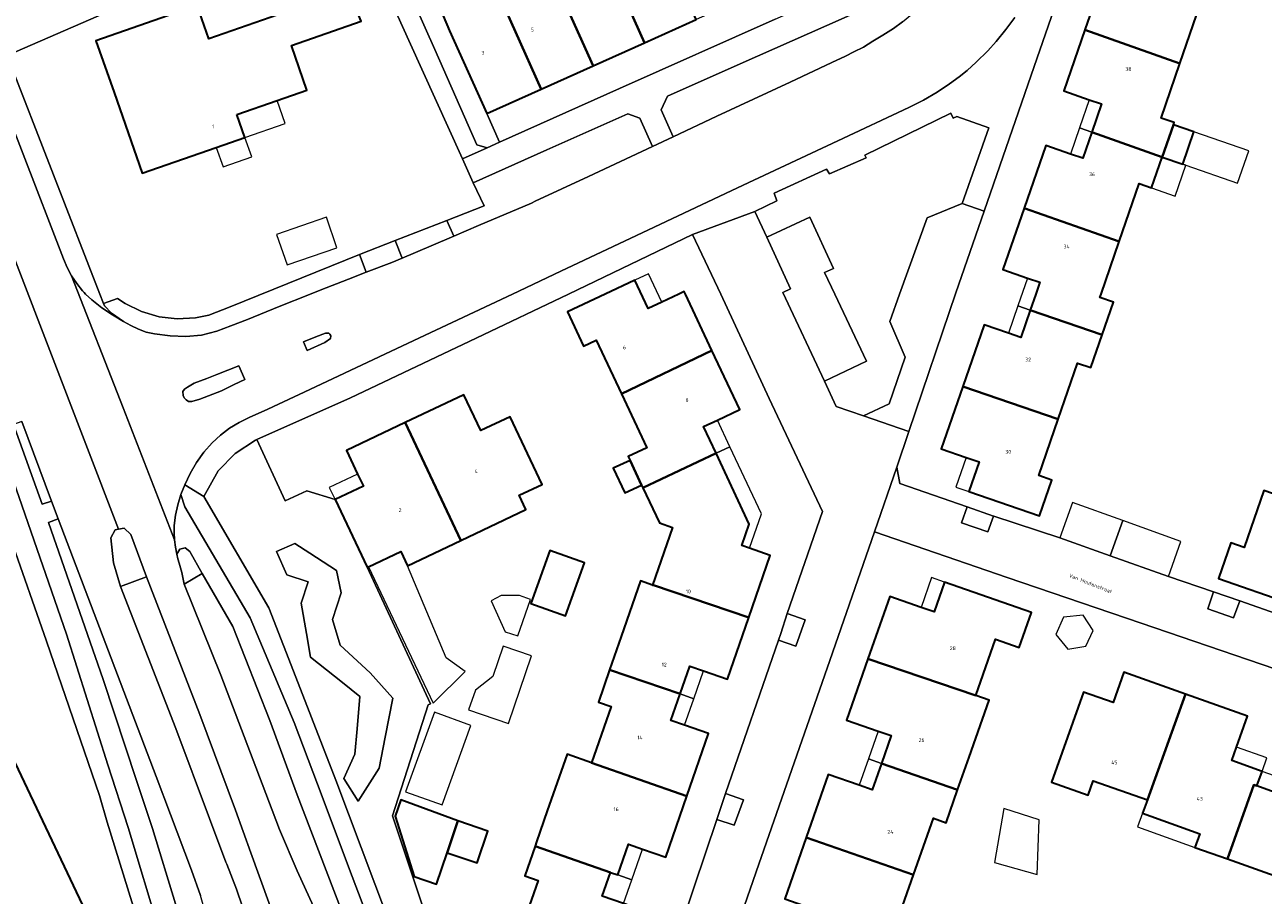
# Model space of a CAD drawing. Header units: metres. Extents: x 73718 to 76933, y 443658 to 446696.
# Tile 55 of 161: x 74674 to 74792, y 445443 to 445526. Entities that reach past the tile are written whole.
import ezdxf
from ezdxf.enums import TextEntityAlignment as Align

# ---------------------------------------------------------------- set-up
doc = ezdxf.new("R2010")
doc.units = ezdxf.units.M
for name, color, linetype, lineweight in [('B-WE-GR-BEPLANTING_CULTUUR_HEESTERS-GV', 90, 'Continuous', 18), ('B-WE-GR-BEPLANTING_CULTUUR_ROOS-GV', 90, 'Continuous', 18), ('B-WE-KW-KUNSTWERK_GELUIDSWERING_SCHERM-G', 170, 'Continuous', 18), ('B-WE-OG-BEBOUWING-GV', 7, 'Continuous', 35), ('B-WE-OG-BEBOUWING-T18', 10, 'Continuous', 18), ('B-WE-OG-BEBOUWING_LUIFEL-GV', 7, 'Continuous', 18), ('B-WE-OG-BEBOUWING_OVERBOUWING-GV', 7, 'Continuous', 18), ('B-WE-OG-TERREIN_BEGROEID-GV', 7, 'Continuous', 18), ('B-WE-OG-TERREIN_ERF-GV', 7, 'Continuous', 18), ('B-WE-OG-TOPOGRAFIE-T18', 10, 'Continuous', 18), ('B-WE-VH-GESLOTENVERHARDING_ASFALT-GV', 10, 'Continuous', 18), ('B-WE-VH-HALFVERHARDING_GRIND-GV', 130, 'Continuous', 18), ('B-WE-VH-OPENVERHARDING_BETONSTRAATSTEEN-GV', 30, 'Continuous', 18), ('B-WE-VH-OPENVERHARDING_SIERBESTRATING-GV', 30, 'Continuous', 18), ('B-WE-VH-OPENVERHARDING_STRAATBAKSTEEN-GV', 30, 'Continuous', 18), ('B-WE-VH-OPENVERHARDING_TEGEL-GV', 30, 'Continuous', 18)]:
    doc.layers.add(name, color=color, linetype=linetype, lineweight=lineweight)
doc.styles.add('NLCS-ISO-M200-T18', font='NLCS-ISO.ttf', dxfattribs={"height": 0.36})

msp = doc.modelspace()

# ---------------------------------------------------------------- linework, layer by layer
at = {"layer": 'B-WE-GR-BEPLANTING_CULTUUR_HEESTERS-GV', "flags": 128}
for points in [[(74712.872, 445528.217), (74707.955, 445539.239), (74707.948, 445539.236), (74706.046, 445538.395), (74712.767, 445523.32), (74716.769, 445514.242), (74717.747, 445513.962), (74718.928, 445514.489), (74717.711, 445517.215), (74714.171, 445525.108)], [(74753.635, 445488.38), (74756.085, 445489.527), (74757.616, 445493.988), (74756.152, 445497.375), (74757.067, 445500), (74759.721, 445507.286), (74763.062, 445508.646), (74765.604, 445515.86), (74762.542, 445516.94), (74762.198, 445516.787), (74761.982, 445517.244), (74753.775, 445513.266), (74753.903, 445513.011), (74750.396, 445511.461), (74750.13, 445511.918), (74745.112, 445509.63), (74745.392, 445508.906), (74743.296, 445507.875), (74744.414, 445505.424), (74748.517, 445507.344), (74750.778, 445502.443), (74749.941, 445502.048), (74750.918, 445500), (74753.933, 445493.614), (74749.935, 445491.715), (74751.055, 445489.277)], [(74763.517, 445479.721), (74762.985, 445478.196), (74765.489, 445477.336), (74766.032, 445478.824)], [(74787.039, 445471.603), (74786.495, 445469.978), (74788.936, 445469.142), (74789.543, 445470.756)], [(74746.382, 445469.547), (74745.753, 445467.634), (74745.547, 445467.005), (74747.186, 445466.436), (74748.097, 445468.952)], [(74740.485, 445452.367), (74739.65, 445449.889), (74741.327, 445449.346), (74742.201, 445451.772)]]:
    msp.add_lwpolyline(points, close=True, dxfattribs=at)
msp.add_lwpolyline([(74671.968, 445522.756), (74681.438, 445526.853), (74690.623, 445530.844), (74704.558, 445536.882), (74704.229, 445537.607), (74699.338, 445535.381), (74696.063, 445533.884), (74693.325, 445532.663), (74690.32, 445531.322), (74688.131, 445536.319), (74683.754, 445530.238), (74677.289, 445530.974), (74676.118, 445533.539), (74673.372, 445533.902)], dxfattribs=at)
at = {"layer": 'B-WE-GR-BEPLANTING_CULTUUR_ROOS-GV', "flags": 128}
for points in [[(74760.124, 445528.55), (74759.479, 445529.792), (74756.9, 445528.623), (74750.142, 445525.609), (74741.872, 445521.961), (74734.948, 445518.885), (74734.351, 445517.588), (74735.505, 445515.011), (74739.675, 445516.982), (74746.649, 445520.21), (74750.638, 445522.103), (74751.933, 445522.689), (74752.733, 445523.096), (74753.635, 445523.565), (74754.551, 445524.113), (74755.49, 445524.684), (74756.52, 445525.344), (74757.357, 445525.981), (74758.247, 445526.705), (74759.225, 445527.607)], [(74713.91, 445507.029), (74714.566, 445505.532), (74716.934, 445506.558), (74721.99, 445508.68), (74722.334, 445508.858), (74727.415, 445511.222), (74733.512, 445514.07), (74732.319, 445516.775), (74731.187, 445517.18), (74723.464, 445513.761), (74716.438, 445510.621), (74717.48, 445508.424)], [(74706.221, 445502.083), (74708.677, 445503.023), (74709.662, 445503.438), (74708.98, 445505.101), (74705.571, 445503.769)], [(74690.324, 445434.095), (74692.58, 445427.792), (74694.522, 445428.433), (74694.271, 445429.14), (74693.418, 445431.924), (74691.651, 445438.33), (74690.406, 445442.645), (74689.556, 445445.069), (74687.545, 445450.384), (74686.201, 445453.988), (74676.841, 445478.574), (74675.917, 445478.208), (74681.131, 445463.261), (74684.303, 445453.625), (74685.83, 445449.027), (74688.047, 445441.854), (74690.096, 445435.044)]]:
    msp.add_lwpolyline(points, close=True, dxfattribs=at)
at = {"layer": 'B-WE-KW-KUNSTWERK_GELUIDSWERING_SCHERM-G', "flags": 128}
for points in [[(74712.124, 445460.836), (74708.736, 445450.246)], [(74712.36, 445460.945), (74712.124, 445460.836)], [(74708.736, 445450.246), (74714.898, 445431.767)]]:
    msp.add_lwpolyline(points, dxfattribs=at)
at = {"layer": 'B-WE-OG-BEBOUWING-GV', "flags": 128}
for points in [[(74641.908, 445493.116), (74644.091, 445488.518), (74645.604, 445489.236), (74674.863, 445427.597), (74683.865, 445431.87), (74654.584, 445493.554), (74662.148, 445497.144), (74660.792, 445500), (74660.02, 445501.627), (74658.477, 445500.895), (74629.52, 445561.897), (74630.981, 445562.591), (74630.782, 445563.011), (74619.207, 445557.517), (74619.354, 445557.208), (74620.723, 445557.858), (74648.187, 445500), (74649.699, 445496.814), (74645.912, 445495.016)], [(74727.857, 445534.938), (74732.756, 445523.963), (74737.686, 445526.175), (74732.787, 445537.149)], [(74727.853, 445521.764), (74732.756, 445523.963), (74727.857, 445534.938), (74722.953, 445532.739)], [(74693.889, 445517.134), (74697.744, 445518.479), (74700.573, 445519.466), (74699.089, 445523.721), (74705.743, 445526.043), (74705.335, 445527.002), (74703.207, 445532.691), (74696.509, 445530.354), (74697.805, 445526.642), (74691.219, 445524.344), (74690.106, 445527.535), (74680.447, 445524.165), (74682.173, 445519.218), (74684.857, 445511.524), (74691.918, 445513.988), (74694.654, 445514.942)], [(74722.913, 445519.548), (74727.853, 445521.764), (74722.953, 445532.739), (74718.014, 445530.523)], [(74774.758, 445525.21), (74783.808, 445521.989), (74785.714, 445527.519), (74787.009, 445527.073), (74788.018, 445530.002), (74781.321, 445532.426), (74780.486, 445530.003), (74779.343, 445530.397), (74776.843, 445531.259)], [(74722.913, 445519.548), (74718.014, 445530.523), (74712.872, 445528.217), (74714.171, 445525.108), (74717.711, 445517.215)], [(74775.425, 445515.444), (74782.139, 445513.068), (74783.205, 445516.159), (74783.274, 445516.361), (74782.018, 445516.794), (74783.808, 445521.989), (74774.758, 445525.21), (74772.747, 445519.375), (74775.176, 445518.538), (74776.351, 445518.133)], [(74785.162, 445515.485), (74783.205, 445516.159), (74782.139, 445513.068), (74784.096, 445512.393)], [(74768.961, 445508.195), (74778.04, 445505.024), (74779.94, 445510.538), (74781.126, 445510.129), (74782.139, 445513.068), (74775.425, 445515.444), (74774.566, 445512.952), (74773.39, 445513.357), (74771.021, 445514.174)], [(74769.551, 445498.474), (74776.398, 445496.107), (74777.478, 445499.241), (74776.199, 445499.682), (74776.309, 445500), (74778.04, 445505.024), (74768.961, 445508.195), (74766.943, 445502.34), (74769.289, 445501.531), (74770.465, 445501.126), (74770.077, 445500)], [(74730.558, 445490.505), (74739.19, 445494.636), (74736.671, 445500), (74736.557, 445500.242), (74736.042, 445500), (74734.429, 445499.243), (74733.112, 445498.624), (74731.84, 445501.332), (74729.004, 445500), (74725.407, 445498.311), (74726.936, 445495.053), (74728.154, 445495.625)], [(74763.117, 445491.187), (74772.222, 445488.067), (74774.068, 445493.423), (74775.324, 445492.99), (74776.398, 445496.107), (74769.551, 445498.474), (74768.652, 445495.866), (74767.476, 445496.271), (74765.146, 445497.074)], [(74732.609, 445481.536), (74739.589, 445484.821), (74738.391, 445487.372), (74739.708, 445487.991), (74741.84, 445488.992), (74739.19, 445494.636), (74730.558, 445490.505), (74732.976, 445485.356), (74731.206, 445484.525), (74731.388, 445484.138), (74732.488, 445481.794)], [(74772.222, 445488.067), (74763.117, 445491.187), (74761.067, 445485.238), (74763.432, 445484.423), (74764.662, 445483.999), (74763.689, 445481.175), (74770.42, 445478.856), (74771.595, 445482.267), (74770.369, 445482.689)], [(74709.94, 445487.748), (74715.257, 445476.519), (74721.45, 445479.458), (74720.806, 445480.816), (74723.01, 445481.862), (74719.953, 445488.305), (74717.167, 445486.984), (74715.543, 445490.406)], [(74706.311, 445473.952), (74706.427, 445474.007), (74709.51, 445475.47), (74710.16, 445474.101), (74715.257, 445476.519), (74709.94, 445487.748), (74704.337, 445485.09), (74705.406, 445482.838), (74705.95, 445481.69), (74703.248, 445480.408)], [(74733.536, 445472.261), (74733.607, 445472.237), (74742.705, 445469.149), (74744.761, 445475.085), (74742.774, 445475.773), (74742.044, 445476.026), (74742.755, 445478.079), (74739.589, 445484.821), (74732.609, 445481.536), (74734.177, 445478.198), (74735.441, 445477.761)], [(74732.488, 445481.794), (74731.388, 445484.138), (74729.79, 445483.39), (74730.887, 445481.045)], [(74800.87, 445478.137), (74791.82, 445481.262), (74789.943, 445475.836), (74788.668, 445476.278), (74787.496, 445472.891), (74794.28, 445470.545), (74795.261, 445473.382), (74796.627, 445472.909), (74798.802, 445472.157)], [(74721.922, 445470.486), (74725.23, 445469.31), (74727.033, 445474.382), (74723.725, 445475.558)], [(74729.439, 445464.176), (74736.157, 445461.872), (74737.08, 445464.537), (74738.389, 445464.084), (74740.676, 445463.292), (74742.705, 445469.149), (74733.607, 445472.237), (74733.536, 445472.261), (74732.376, 445472.655), (74730.539, 445467.351)], [(74754.06, 445465.209), (74764.348, 445461.715), (74766.227, 445467.082), (74768.482, 445466.293), (74769.655, 445469.644), (74761.372, 445472.543), (74760.377, 445469.7), (74759.149, 445470.13), (74756.15, 445471.18)], [(74755.351, 445455.246), (74762.626, 445452.743), (74763.708, 445455.835), (74765.616, 445461.286), (74764.348, 445461.715), (74754.06, 445465.209), (74752.021, 445459.385), (74755.051, 445458.325), (74756.278, 445457.895)], [(74727.72, 445455.295), (74736.792, 445452.109), (74738.865, 445458.093), (74736.588, 445458.882), (74735.278, 445459.336), (74736.157, 445461.872), (74729.439, 445464.176), (74728.373, 445461.098), (74729.584, 445460.678)], [(74780.715, 445451.77), (74784.359, 445461.856), (74778.467, 445463.942), (74777.441, 445461.042), (74774.623, 445462.039), (74771.586, 445453.46), (74775.056, 445452.232), (74775.541, 445453.601)], [(74788.355, 445446.139), (74790.857, 445453.208), (74791.169, 445453.098), (74791.66, 445454.486), (74788.763, 445455.512), (74789.216, 445456.792), (74790.268, 445459.765), (74784.359, 445461.856), (74780.715, 445451.77), (74780.253, 445450.49), (74785.708, 445448.54), (74785.248, 445447.239)], [(74788.355, 445446.139), (74796.914, 445443.11), (74800.87, 445454.539), (74795.051, 445456.598), (74794.009, 445453.655), (74793.518, 445452.267), (74791.169, 445453.098), (74790.857, 445453.208)], [(74722.32, 445447.357), (74729.531, 445444.86), (74730.23, 445444.618), (74731.243, 445447.543), (74732.576, 445447.081), (74734.786, 445446.315), (74736.792, 445452.109), (74727.72, 445455.295), (74725.38, 445456.117), (74723.487, 445450.727), (74722.466, 445447.779)], [(74748.192, 445448.191), (74758.425, 445444.624), (74760.314, 445450.02), (74761.524, 445449.597), (74762.626, 445452.743), (74755.351, 445455.246), (74754.47, 445452.729), (74753.242, 445453.159), (74750.293, 445454.191)], [(74714.95, 445449.765), (74709.535, 445451.762), (74708.984, 445450.225), (74710.789, 445444.456), (74712.927, 445443.739), (74713.929, 445446.723)], [(74714.95, 445449.765), (74713.929, 445446.723), (74716.805, 445445.758), (74717.825, 445448.799)], [(74749.424, 445438.205), (74756.689, 445435.636), (74757.811, 445438.839), (74756.554, 445439.279), (74758.425, 445444.624), (74748.192, 445448.191), (74746.145, 445442.342), (74749.129, 445441.298), (74750.356, 445440.868)], [(74729.531, 445444.86), (74722.32, 445447.357), (74721.341, 445444.532), (74722.607, 445444.093), (74720.088, 445436.819), (74724.314, 445435.355), (74724.918, 445437.1), (74730.926, 445435.019), (74733.03, 445441.092), (74730.771, 445441.875), (74728.741, 445442.578)]]:
    msp.add_lwpolyline(points, close=True, dxfattribs=at)
at = {"layer": 'B-WE-OG-BEBOUWING_LUIFEL-GV', "flags": 128}
for points in [[(74694.654, 445514.942), (74698.509, 445516.287), (74697.744, 445518.479), (74693.889, 445517.134)], [(74774.249, 445515.849), (74775.425, 445515.444), (74776.351, 445518.133), (74775.176, 445518.538)], [(74775.425, 445515.444), (74774.249, 445515.849), (74773.39, 445513.357), (74774.566, 445512.952)], [(74784.096, 445512.393), (74784.391, 445512.292), (74789.328, 445510.59), (74790.393, 445513.682), (74785.162, 445515.485)], [(74694.654, 445514.942), (74691.918, 445513.988), (74692.567, 445512.128), (74695.303, 445513.082)], [(74784.391, 445512.292), (74784.096, 445512.393), (74782.139, 445513.068), (74781.126, 445510.129), (74783.377, 445509.353)], [(74734.429, 445499.243), (74733.157, 445501.951), (74731.84, 445501.332), (74733.112, 445498.624)], [(74768.375, 445498.879), (74769.551, 445498.474), (74770.465, 445501.126), (74769.289, 445501.531)], [(74769.551, 445498.474), (74768.375, 445498.879), (74767.476, 445496.271), (74768.652, 445495.866)], [(74739.589, 445484.821), (74740.907, 445485.44), (74739.708, 445487.991), (74738.391, 445487.372)], [(74740.907, 445485.44), (74739.589, 445484.821), (74742.755, 445478.079), (74742.044, 445476.026), (74742.774, 445475.773), (74743.909, 445479.048)], [(74763.689, 445481.175), (74764.662, 445483.999), (74763.432, 445484.423), (74762.459, 445481.599)], [(74705.406, 445482.838), (74702.704, 445481.556), (74703.248, 445480.408), (74705.95, 445481.69)], [(74706.427, 445474.007), (74712.6, 445460.998), (74715.657, 445464.022), (74713.839, 445465.301), (74710.16, 445474.101), (74709.51, 445475.47)], [(74760.144, 445472.973), (74759.149, 445470.13), (74760.377, 445469.7), (74761.372, 445472.543)], [(74736.157, 445461.872), (74737.466, 445461.419), (74738.389, 445464.084), (74737.08, 445464.537)], [(74737.466, 445461.419), (74736.157, 445461.872), (74735.278, 445459.336), (74736.588, 445458.882)], [(74754.123, 445455.676), (74755.351, 445455.246), (74756.278, 445457.895), (74755.051, 445458.325)], [(74791.66, 445454.486), (74792.113, 445455.767), (74789.216, 445456.792), (74788.763, 445455.512)], [(74755.351, 445455.246), (74754.123, 445455.676), (74753.242, 445453.159), (74754.47, 445452.729)], [(74791.66, 445454.486), (74791.169, 445453.098), (74793.518, 445452.267), (74794.009, 445453.655)], [(74785.248, 445447.239), (74785.708, 445448.54), (74780.253, 445450.49), (74779.79, 445449.211)], [(74730.23, 445444.618), (74731.562, 445444.156), (74732.576, 445447.081), (74731.243, 445447.543)], [(74731.562, 445444.156), (74730.23, 445444.618), (74729.531, 445444.86), (74728.741, 445442.578), (74730.771, 445441.875)]]:
    msp.add_lwpolyline(points, close=True, dxfattribs=at)
at = {"layer": 'B-WE-OG-BEBOUWING_OVERBOUWING-GV', "flags": 128}
for points in [[(74698.689, 445502.784), (74703.435, 445504.424), (74702.43, 445507.332), (74697.684, 445505.693)], [(74777.183, 445475.055), (74778.377, 445478.403), (74773.575, 445480.116), (74772.38, 445476.767)], [(74778.377, 445478.403), (74777.183, 445475.055), (74782.73, 445473.076), (74783.924, 445476.425)], [(74720.679, 445467.4), (74721.877, 445470.875), (74720.831, 445471.25), (74719.104, 445471.25), (74718.129, 445470.746), (74719.48, 445467.81)], [(74772.709, 445469.193), (74771.998, 445467.551), (74773.131, 445466.13), (74774.841, 445466.419), (74775.552, 445467.928), (74774.597, 445469.37)], [(74721.976, 445465.495), (74719.271, 445466.42), (74718.283, 445463.53), (74716.637, 445462.248), (74715.994, 445460.365), (74719.78, 445459.07)], [(74712.726, 445460.137), (74709.97, 445452.549), (74713.456, 445451.283), (74716.211, 445458.871)], [(74770.205, 445444.663), (74770.388, 445449.864), (74767.019, 445450.952), (74766.147, 445445.801)]]:
    msp.add_lwpolyline(points, close=True, dxfattribs=at)
at = {"layer": 'B-WE-OG-TERREIN_BEGROEID-GV', "flags": 128}
for points in [[(74676.21, 445480.265), (74673.369, 445487.869), (74672.573, 445487.554), (74675.335, 445479.957)], [(74711.981, 445430.664), (74714.898, 445431.767), (74708.736, 445450.246), (74712.124, 445460.836), (74712.36, 445460.945), (74706.311, 445473.952), (74703.248, 445480.408), (74700.558, 445481.246), (74698.508, 445480.29), (74695.782, 445486.141), (74695.657, 445486.086), (74693.729, 445484.811), (74692.108, 445483.161), (74690.754, 445480.687), (74696.922, 445470.077), (74699.739, 445462.908), (74703.313, 445453.639), (74704.523, 445450.432)], [(74706.591, 445463.887), (74708.761, 445461.485), (74708.043, 445457.766), (74707.473, 445454.809), (74705.45, 445451.644), (74704.102, 445453.823), (74705.14, 445456.126), (74705.347, 445458.544), (74705.609, 445461.621), (74703.947, 445462.954), (74700.922, 445465.376), (74700.524, 445467.623), (74700.007, 445470.536), (74700.679, 445472.551), (74698.665, 445473.223), (74697.672, 445475.456), (74699.412, 445476.23), (74700.835, 445475.301), (74703.376, 445473.641), (74703.843, 445471.514), (74703.013, 445468.971), (74703.739, 445466.533)], [(74706.591, 445463.887), (74703.739, 445466.533), (74703.013, 445468.971), (74703.843, 445471.514), (74703.376, 445473.641), (74700.835, 445475.301), (74699.412, 445476.23), (74697.672, 445475.456), (74698.665, 445473.223), (74700.679, 445472.551), (74700.007, 445470.536), (74700.524, 445467.623), (74700.922, 445465.376), (74703.947, 445462.954), (74705.609, 445461.621), (74705.347, 445458.544), (74705.14, 445456.126), (74704.102, 445453.823), (74705.45, 445451.644), (74707.473, 445454.809), (74708.043, 445457.766), (74708.761, 445461.485)], [(74701.094, 445430.596), (74698.794, 445436.896), (74695.228, 445446.732), (74693.762, 445450.775), (74690.351, 445459.906), (74685.258, 445473.044), (74682.79, 445472.121), (74688.064, 445458.584), (74691.294, 445449.982), (74692.844, 445445.839), (74692.918, 445445.641), (74693.856, 445443.257), (74698.474, 445429.669)], [(74688.879, 445472.344), (74692.375, 445463.668), (74696.302, 445453.295), (74697.961, 445448.937), (74699.625, 445445.002), (74701.537, 445440.839), (74702.804, 445438.291), (74703.451, 445436.957), (74704.118, 445435.417), (74705.312, 445432.199), (74707.088, 445432.814), (74706.068, 445435.504), (74699.642, 445452.258), (74697.043, 445459.342), (74693.513, 445468.305), (74690.585, 445473.362)]]:
    msp.add_lwpolyline(points, close=True, dxfattribs=at)
at = {"layer": 'B-WE-OG-TERREIN_ERF-GV', "flags": 128}
for points in [[(74671.968, 445522.756), (74680.831, 445500), (74681.178, 445499.109), (74682.518, 445499.584), (74683.245, 445499.103), (74684.807, 445498.334), (74686.477, 445497.84), (74688.207, 445497.637), (74689.946, 445497.728), (74691.223, 445497.998), (74693.253, 445498.779), (74705.571, 445503.769), (74708.98, 445505.101), (74713.91, 445507.029), (74717.48, 445508.424), (74716.438, 445510.621), (74715.406, 445512.902), (74710.301, 445524.184), (74704.558, 445536.882), (74690.623, 445530.844), (74681.438, 445526.853)], [(74693.889, 445517.134), (74694.654, 445514.942), (74691.918, 445513.988), (74684.857, 445511.524), (74682.173, 445519.218), (74680.447, 445524.165), (74690.106, 445527.535), (74691.219, 445524.344), (74697.805, 445526.642), (74696.509, 445530.354), (74703.207, 445532.691), (74705.335, 445527.002), (74705.743, 445526.043), (74699.089, 445523.721), (74700.573, 445519.466), (74697.744, 445518.479)], [(74722.913, 445519.548), (74717.711, 445517.215), (74718.928, 445514.489), (74730.388, 445519.607), (74745.237, 445526.217), (74753.177, 445529.764), (74753.85, 445530.075), (74752.638, 445532.881), (74747.55, 445530.599), (74742.617, 445528.386), (74737.686, 445526.175), (74732.756, 445523.963), (74727.853, 445521.764)], [(74721.922, 445470.486), (74723.725, 445475.558), (74727.033, 445474.382), (74725.23, 445469.31)], [(74714.95, 445449.765), (74717.825, 445448.799), (74716.805, 445445.758), (74713.929, 445446.723), (74712.927, 445443.739), (74710.789, 445444.456), (74708.984, 445450.225), (74709.535, 445451.762)]]:
    msp.add_lwpolyline(points, close=True, dxfattribs=at)
for points in [[(74774.494, 445534.941), (74769.922, 445521.717), (74765.146, 445507.925), (74762.442, 445500.115), (74757.981, 445486.912), (74756.83, 445483.507), (74757.111, 445481.946), (74763.517, 445479.721), (74766.032, 445478.824), (74766.06, 445478.814), (74772.38, 445476.767), (74777.183, 445475.055), (74782.73, 445473.076), (74787.039, 445471.603), (74789.543, 445470.756), (74799.202, 445467.356), (74801.589, 445468.413), (74806.245, 445481.844), (74812.66, 445500), (74819.418, 445519.82), (74824.6, 445534.707)], [(74785.714, 445527.519), (74783.808, 445521.989), (74782.018, 445516.794), (74783.274, 445516.361), (74783.205, 445516.159), (74785.162, 445515.485), (74784.096, 445512.393), (74782.139, 445513.068), (74781.126, 445510.129), (74779.94, 445510.538), (74778.04, 445505.024), (74776.309, 445500), (74776.199, 445499.682), (74777.478, 445499.241), (74776.398, 445496.107), (74775.324, 445492.99), (74774.068, 445493.423), (74772.222, 445488.067), (74770.369, 445482.689), (74771.595, 445482.267), (74770.42, 445478.856), (74763.689, 445481.175), (74764.662, 445483.999), (74763.432, 445484.423), (74761.067, 445485.238), (74763.117, 445491.187), (74765.146, 445497.074), (74767.476, 445496.271), (74768.652, 445495.866), (74769.551, 445498.474), (74770.077, 445500), (74770.465, 445501.126), (74769.289, 445501.531), (74766.943, 445502.34), (74768.961, 445508.195), (74771.021, 445514.174), (74773.39, 445513.357), (74774.566, 445512.952), (74775.425, 445515.444), (74776.351, 445518.133), (74775.176, 445518.538), (74772.747, 445519.375), (74774.758, 445525.21), (74776.843, 445531.259)], [(74734.246, 445433.838), (74739.65, 445449.889), (74740.485, 445452.367), (74745.54, 445466.986), (74745.547, 445467.005), (74745.753, 445467.634), (74746.382, 445469.547), (74749.735, 445479.267), (74744.653, 445490.043), (74740.057, 445500), (74737.324, 445505.677), (74725.51, 445500), (74716.711, 445495.804), (74704.74, 445490.12), (74695.782, 445486.141), (74698.508, 445480.29), (74700.558, 445481.246), (74703.248, 445480.408), (74705.95, 445481.69), (74705.406, 445482.838), (74704.337, 445485.09), (74709.94, 445487.748), (74715.543, 445490.406), (74717.167, 445486.984), (74719.953, 445488.305), (74723.01, 445481.862), (74720.806, 445480.816), (74721.45, 445479.458), (74715.257, 445476.519), (74710.16, 445474.101), (74709.51, 445475.47), (74706.427, 445474.007), (74706.311, 445473.952), (74712.36, 445460.945), (74712.124, 445460.836), (74708.736, 445450.246), (74714.898, 445431.767)], [(74720.088, 445436.819), (74722.607, 445444.093), (74721.341, 445444.532), (74722.32, 445447.357), (74722.466, 445447.779), (74723.487, 445450.727), (74725.38, 445456.117), (74727.72, 445455.295), (74729.584, 445460.678), (74728.373, 445461.098), (74729.439, 445464.176), (74730.539, 445467.351), (74732.376, 445472.655), (74733.536, 445472.261), (74735.441, 445477.761), (74734.177, 445478.198), (74732.609, 445481.536), (74732.488, 445481.794), (74730.887, 445481.045), (74729.79, 445483.39), (74731.388, 445484.138), (74731.206, 445484.525), (74732.976, 445485.356), (74730.558, 445490.505), (74728.154, 445495.625), (74726.936, 445495.053), (74725.407, 445498.311), (74729.004, 445500), (74731.84, 445501.332), (74733.112, 445498.624), (74734.429, 445499.243), (74736.042, 445500), (74736.557, 445500.242), (74736.671, 445500), (74739.19, 445494.636), (74741.84, 445488.992), (74739.708, 445487.991), (74738.391, 445487.372), (74739.589, 445484.821), (74742.755, 445478.079), (74742.044, 445476.026), (74742.774, 445475.773), (74744.761, 445475.085), (74742.705, 445469.149), (74740.676, 445463.292), (74738.389, 445464.084), (74737.08, 445464.537), (74736.157, 445461.872), (74735.278, 445459.336), (74736.588, 445458.882), (74738.865, 445458.093), (74736.792, 445452.109), (74734.786, 445446.315), (74732.576, 445447.081), (74731.243, 445447.543), (74730.23, 445444.618), (74729.531, 445444.86), (74728.741, 445442.578)], [(74654.584, 445493.554), (74683.865, 445431.87), (74674.863, 445427.597), (74645.604, 445489.236)], [(74672.025, 445422.818), (74676.462, 445424.912), (74681.376, 445427.225), (74685.064, 445428.949), (74685.564, 445429.182), (74686.414, 445433.648), (74684.279, 445440.711), (74681.531, 445449.655), (74680.795, 445452.184), (74675.74, 445466.919), (74668.899, 445486.348)], [(74794.28, 445470.545), (74787.496, 445472.891), (74788.668, 445476.278), (74789.943, 445475.836), (74791.82, 445481.262)], [(74796.679, 445462.969), (74780.12, 445468.621), (74767.336, 445472.983), (74754.692, 445477.32), (74750.44, 445465.07), (74743.669, 445445.652), (74738.448, 445430.616), (74736.4, 445424.716), (74736.619, 445424.638), (74750.558, 445419.494), (74755.578, 445417.641), (74763.579, 445420.641), (74770.217, 445438.732), (74776.159, 445436.719), (74780.971, 445435.089), (74781.848, 445437.419), (74784.69, 445436.456), (74783.891, 445434.099), (74795.62, 445430.126)], [(74746.145, 445442.342), (74748.192, 445448.191), (74750.293, 445454.191), (74753.242, 445453.159), (74754.47, 445452.729), (74755.351, 445455.246), (74756.278, 445457.895), (74755.051, 445458.325), (74752.021, 445459.385), (74754.06, 445465.209), (74756.15, 445471.18), (74759.149, 445470.13), (74760.377, 445469.7), (74761.372, 445472.543), (74769.655, 445469.644), (74768.482, 445466.293), (74766.227, 445467.082), (74764.348, 445461.715), (74765.616, 445461.286), (74763.708, 445455.835), (74762.626, 445452.743), (74761.524, 445449.597), (74760.314, 445450.02), (74758.425, 445444.624), (74756.554, 445439.279)], [(74796.914, 445443.11), (74788.355, 445446.139), (74785.248, 445447.239), (74785.708, 445448.54), (74780.253, 445450.49), (74780.715, 445451.77), (74775.541, 445453.601), (74775.056, 445452.232), (74771.586, 445453.46), (74774.623, 445462.039), (74777.441, 445461.042), (74778.467, 445463.942), (74784.359, 445461.856), (74790.268, 445459.765), (74789.216, 445456.792), (74788.763, 445455.512), (74791.66, 445454.486), (74791.169, 445453.098), (74793.518, 445452.267)]]:
    msp.add_lwpolyline(points, dxfattribs=at)
at = {"layer": 'B-WE-VH-GESLOTENVERHARDING_ASFALT-GV', "flags": 128}
for points in [[(74663.258, 445527.887), (74682.615, 445477.585), (74683.127, 445477.677), (74683.763, 445477.086), (74685.258, 445473.044), (74690.351, 445459.906), (74693.762, 445450.775), (74695.228, 445446.732), (74698.794, 445436.896)], [(74698.474, 445429.669), (74693.856, 445443.257), (74692.918, 445445.641), (74692.844, 445445.839), (74691.294, 445449.982), (74688.064, 445458.584), (74682.79, 445472.121), (74682.114, 445474.391), (74681.884, 445476.749), (74682.274, 445477.523), (74682.615, 445477.585), (74663.258, 445527.887)], [(74757.357, 445525.981), (74756.52, 445525.344), (74755.49, 445524.684), (74754.551, 445524.113), (74753.635, 445523.565), (74752.733, 445523.096), (74751.933, 445522.689), (74750.638, 445522.103), (74746.649, 445520.21), (74739.675, 445516.982), (74735.505, 445515.011), (74733.512, 445514.07), (74727.415, 445511.222), (74722.334, 445508.858), (74721.99, 445508.68), (74716.934, 445506.558), (74714.566, 445505.532), (74712.413, 445504.599), (74709.662, 445503.438), (74708.677, 445503.023), (74706.221, 445502.083), (74704.524, 445501.434), (74701.847, 445500.37), (74700.827, 445499.965), (74697.921, 445498.836), (74694.911, 445497.574), (74693.316, 445496.974), (74691.98, 445496.46), (74690.52, 445496.098), (74689.023, 445495.965), (74687.524, 445496.015), (74686.038, 445496.201), (74685.254, 445496.387), (74684.498, 445496.672), (74683.774, 445497.02), (74683.063, 445497.397), (74682.017, 445498.02), (74681.004, 445498.691), (74680.044, 445499.445), (74679.463, 445500), (74679.32, 445500.15), (74679.179, 445500.303), (74678.615, 445501), (74678.13, 445501.75), (74683.041, 445489.158), (74687.953, 445476.565), (74687.903, 445477.244), (74687.922, 445477.929), (74688.047, 445478.931), (74688.255, 445479.919), (74688.544, 445480.886), (74688.914, 445481.826), (74689.437, 445482.907), (74690.039, 445483.945), (74690.732, 445484.925), (74691.525, 445485.827), (74692.317, 445486.558), (74693.177, 445487.206), (74694.096, 445487.77), (74695.062, 445488.244), (74696.828, 445489.016), (74700.853, 445490.902), (74710.767, 445495.579), (74720.187, 445500), (74724.786, 445502.204), (74732.001, 445505.597), (74742.177, 445510.378), (74751.184, 445514.624), (74757.967, 445517.814), (74759.365, 445518.512), (74760.661, 445519.262), (74761.842, 445520.064), (74762.758, 445520.711), (74763.532, 445521.321), (74764.384, 445522.123), (74765.513, 445523.202), (74766.289, 445524.104), (74767.229, 445525.248), (74768.067, 445526.379)], [(74701.537, 445440.839), (74699.625, 445445.002), (74697.961, 445448.937), (74696.302, 445453.295), (74692.375, 445463.668), (74688.879, 445472.344), (74688.637, 445473.467), (74688.527, 445473.906), (74688.391, 445474.336), (74688.256, 445474.768), (74688.16, 445475.211), (74688.047, 445475.885), (74687.953, 445476.561), (74687.953, 445476.565), (74683.041, 445489.158), (74678.13, 445501.75), (74678.127, 445501.754), (74677.71, 445502.548), (74677.353, 445503.373), (74669.62, 445523.314)], [(74673.369, 445487.869), (74676.21, 445480.265), (74676.841, 445478.574), (74686.201, 445453.988), (74687.545, 445450.384), (74689.556, 445445.069), (74690.406, 445442.645)]]:
    msp.add_lwpolyline(points, dxfattribs=at)
for points in [[(74702.827, 445495.77), (74702.27, 445495.375), (74700.593, 445494.635), (74700.236, 445495.461), (74701.43, 445495.933), (74702.357, 445496.289), (74702.648, 445496.279), (74702.763, 445496.189), (74702.839, 445496.036)], [(74689.179, 445491.125), (74689.826, 445491.507), (74691.032, 445491.967), (74691.985, 445492.324), (74694.092, 445493.164), (74694.639, 445491.844), (74693.625, 445491.385), (74692.43, 445490.788), (74690.373, 445489.983), (74689.586, 445489.754), (74689.27, 445489.766), (74689.04, 445489.918), (74688.875, 445490.096), (74688.76, 445490.349), (74688.721, 445490.706), (74688.887, 445490.922)]]:
    msp.add_lwpolyline(points, close=True, dxfattribs=at)
at = {"layer": 'B-WE-VH-HALFVERHARDING_GRIND-GV', "flags": 128}
msp.add_lwpolyline([(74681.178, 445499.109), (74681.263, 445498.89), (74681.945, 445498.177), (74683.063, 445497.397), (74683.774, 445497.02), (74684.498, 445496.672), (74685.254, 445496.387), (74686.038, 445496.201), (74687.524, 445496.015), (74689.023, 445495.965), (74690.52, 445496.098), (74691.98, 445496.46), (74693.316, 445496.974), (74694.911, 445497.574), (74697.921, 445498.836), (74700.827, 445499.965), (74701.847, 445500.37), (74704.524, 445501.434), (74706.221, 445502.083), (74705.571, 445503.769), (74693.253, 445498.779), (74691.223, 445497.998), (74689.946, 445497.728), (74688.207, 445497.637), (74686.477, 445497.84), (74684.807, 445498.334), (74683.245, 445499.103), (74682.518, 445499.584)], close=True, dxfattribs=at)
at = {"layer": 'B-WE-VH-OPENVERHARDING_BETONSTRAATSTEEN-GV', "flags": 128}
for points in [[(74708.98, 445505.101), (74709.662, 445503.438), (74712.413, 445504.599), (74714.566, 445505.532), (74713.91, 445507.029)], [(74702.827, 445495.77), (74702.839, 445496.036), (74702.763, 445496.189), (74702.648, 445496.279), (74702.357, 445496.289), (74701.43, 445495.933), (74700.236, 445495.461), (74700.593, 445494.635), (74702.27, 445495.375)], [(74689.179, 445491.125), (74688.887, 445490.922), (74688.721, 445490.706), (74688.76, 445490.349), (74688.875, 445490.096), (74689.04, 445489.918), (74689.27, 445489.766), (74689.586, 445489.754), (74690.373, 445489.983), (74692.43, 445490.788), (74693.625, 445491.385), (74694.639, 445491.844), (74694.092, 445493.164), (74691.985, 445492.324), (74691.032, 445491.967), (74689.826, 445491.507)]]:
    msp.add_lwpolyline(points, close=True, dxfattribs=at)
at = {"layer": 'B-WE-VH-OPENVERHARDING_SIERBESTRATING-GV', "flags": 128}
msp.add_lwpolyline([(74744.414, 445505.424), (74746.682, 445500.51), (74745.946, 445500.163), (74749.935, 445491.715), (74753.933, 445493.614), (74750.918, 445500), (74749.941, 445502.048), (74750.778, 445502.443), (74748.517, 445507.344)], close=True, dxfattribs=at)
at = {"layer": 'B-WE-VH-OPENVERHARDING_STRAATBAKSTEEN-GV', "flags": 128}
for points in [[(74753.635, 445488.38), (74757.981, 445486.912), (74762.442, 445500.115), (74765.146, 445507.925), (74763.062, 445508.646), (74759.721, 445507.286), (74757.067, 445500), (74756.152, 445497.375), (74757.616, 445493.988), (74756.085, 445489.527)], [(74682.79, 445472.121), (74685.258, 445473.044), (74683.763, 445477.086), (74683.127, 445477.677), (74682.615, 445477.585), (74682.274, 445477.523), (74681.884, 445476.749), (74682.114, 445474.391)], [(74688.879, 445472.344), (74690.585, 445473.362), (74689.407, 445475.467), (74688.969, 445475.791), (74688.435, 445475.681), (74688.16, 445475.211), (74688.256, 445474.768), (74688.391, 445474.336), (74688.527, 445473.906), (74688.637, 445473.467)]]:
    msp.add_lwpolyline(points, close=True, dxfattribs=at)
for points in [[(74738.448, 445430.616), (74743.669, 445445.652), (74750.44, 445465.07), (74754.692, 445477.32), (74756.83, 445483.507), (74757.981, 445486.912), (74753.635, 445488.38), (74751.055, 445489.277), (74749.935, 445491.715), (74745.946, 445500.163), (74746.682, 445500.51), (74744.414, 445505.424), (74743.296, 445507.875), (74737.324, 445505.677), (74740.057, 445500), (74744.653, 445490.043), (74749.735, 445479.267), (74746.382, 445469.547), (74748.097, 445468.952), (74747.186, 445466.436), (74745.547, 445467.005), (74745.54, 445466.986), (74740.485, 445452.367), (74742.201, 445451.772), (74741.327, 445449.346), (74739.65, 445449.889), (74734.246, 445433.838)], [(74799.202, 445467.356), (74789.543, 445470.756), (74788.936, 445469.142), (74786.495, 445469.978), (74787.039, 445471.603), (74782.73, 445473.076), (74777.183, 445475.055), (74772.38, 445476.767), (74766.06, 445478.814), (74766.032, 445478.824), (74765.489, 445477.336), (74762.985, 445478.196), (74763.517, 445479.721), (74757.111, 445481.946), (74756.83, 445483.507), (74754.692, 445477.32), (74767.336, 445472.983), (74780.12, 445468.621), (74796.679, 445462.969)]]:
    msp.add_lwpolyline(points, dxfattribs=at)
at = {"layer": 'B-WE-VH-OPENVERHARDING_TEGEL-GV', "flags": 128}
for points in [[(74692.719, 445534.021), (74693.325, 445532.663), (74696.063, 445533.884), (74699.338, 445535.381), (74704.229, 445537.607), (74704.558, 445536.882), (74710.301, 445524.184), (74715.406, 445512.902), (74717.747, 445513.962), (74716.769, 445514.242), (74712.767, 445523.32), (74706.046, 445538.395), (74707.948, 445539.236), (74707.345, 445540.585), (74706.938, 445540.403), (74704.017, 445539.097), (74696.257, 445535.674)], [(74706.068, 445435.504), (74708.009, 445436.249), (74704.896, 445444.451), (74701.594, 445453.273), (74699.364, 445459.143), (74695.15, 445469.147), (74688.922, 445479.728), (74688.544, 445480.886), (74688.255, 445479.919), (74688.047, 445478.931), (74687.922, 445477.929), (74687.903, 445477.244), (74687.953, 445476.565), (74687.953, 445476.561), (74688.047, 445475.885), (74688.16, 445475.211), (74688.435, 445475.681), (74688.969, 445475.791), (74689.407, 445475.467), (74690.585, 445473.362), (74693.513, 445468.305), (74697.043, 445459.342), (74699.642, 445452.258)]]:
    msp.add_lwpolyline(points, close=True, dxfattribs=at)
for points in [[(74768.067, 445526.379), (74767.229, 445525.248), (74766.289, 445524.104), (74765.513, 445523.202), (74764.384, 445522.123), (74763.532, 445521.321), (74762.758, 445520.711), (74761.842, 445520.064), (74760.661, 445519.262), (74759.365, 445518.512), (74757.967, 445517.814), (74751.184, 445514.624), (74742.177, 445510.378), (74732.001, 445505.597), (74724.786, 445502.204), (74720.187, 445500), (74710.767, 445495.579), (74700.853, 445490.902), (74696.828, 445489.016), (74695.062, 445488.244), (74694.096, 445487.77), (74693.177, 445487.206), (74692.317, 445486.558), (74691.525, 445485.827), (74690.732, 445484.925), (74690.039, 445483.945), (74689.437, 445482.907), (74688.914, 445481.826), (74690.754, 445480.687), (74692.108, 445483.161), (74693.729, 445484.811), (74695.657, 445486.086), (74695.782, 445486.141), (74704.74, 445490.12), (74716.711, 445495.804), (74725.51, 445500), (74737.324, 445505.677), (74743.296, 445507.875), (74745.392, 445508.906), (74745.112, 445509.63), (74750.13, 445511.918), (74750.396, 445511.461), (74753.903, 445513.011), (74753.775, 445513.266), (74761.982, 445517.244), (74762.198, 445516.787), (74762.542, 445516.94), (74765.604, 445515.86), (74763.062, 445508.646), (74765.146, 445507.925), (74769.922, 445521.717), (74774.494, 445534.941)], [(74745.237, 445526.217), (74730.388, 445519.607), (74718.928, 445514.489), (74717.747, 445513.962), (74715.406, 445512.902), (74716.438, 445510.621), (74723.464, 445513.761), (74731.187, 445517.18), (74732.319, 445516.775), (74733.512, 445514.07), (74735.505, 445515.011), (74734.351, 445517.588), (74734.948, 445518.885), (74741.872, 445521.961), (74750.142, 445525.609), (74756.9, 445528.623)], [(74669.62, 445523.314), (74677.353, 445503.373), (74677.71, 445502.548), (74678.127, 445501.754), (74678.13, 445501.75), (74678.615, 445501), (74679.179, 445500.303), (74679.32, 445500.15), (74679.463, 445500), (74680.044, 445499.445), (74681.004, 445498.691), (74682.017, 445498.02), (74683.063, 445497.397), (74681.945, 445498.177), (74681.263, 445498.89), (74681.178, 445499.109), (74680.831, 445500), (74671.968, 445522.756)], [(74668.899, 445486.348), (74675.74, 445466.919), (74680.795, 445452.184), (74681.531, 445449.655), (74684.279, 445440.711), (74686.414, 445433.648), (74685.564, 445429.182), (74685.064, 445428.949), (74685.897, 445427.134), (74686.159, 445427.203), (74686.427, 445427.236), (74689.946, 445428.903), (74688.281, 445433.3), (74688.245, 445433.477), (74686.558, 445439.092), (74683.509, 445449.142), (74681.59, 445455.099), (74677.64, 445467.56), (74670.828, 445487.113)], [(74670.828, 445487.113), (74677.64, 445467.56), (74681.59, 445455.099), (74683.509, 445449.142), (74686.558, 445439.092), (74688.245, 445433.477), (74690.324, 445434.095), (74690.096, 445435.044), (74688.047, 445441.854), (74685.83, 445449.027), (74684.303, 445453.625), (74681.131, 445463.261), (74675.917, 445478.208), (74676.841, 445478.574), (74676.21, 445480.265), (74675.335, 445479.957), (74672.573, 445487.554)], [(74711.981, 445430.664), (74704.523, 445450.432), (74703.313, 445453.639), (74699.739, 445462.908), (74696.922, 445470.077), (74690.754, 445480.687), (74688.914, 445481.826), (74688.544, 445480.886), (74688.922, 445479.728), (74695.15, 445469.147), (74699.364, 445459.143), (74701.594, 445453.273), (74704.896, 445444.451), (74708.009, 445436.249)]]:
    msp.add_lwpolyline(points, dxfattribs=at)

# ---------------------------------------------------------------- texts
at = {"layer": 'B-WE-OG-BEBOUWING-T18', "style": 'NLCS-ISO-M200-T18'}
for s, p in [('5', (74722.068, 445525.222)), ('3', (74717.36, 445523.006)), ('38', (74778.91, 445521.46)), ('1', (74691.63, 445516)), ('36', (74775.451, 445511.437)), ('34', (74773.013, 445504.536)), ('6', (74730.863, 445494.923)), ('32', (74769.344, 445493.761)), ('8', (74736.82, 445489.9)), ('30', (74767.451, 445484.971)), ('4', (74716.715, 445483.115)), ('2', (74709.454, 445479.408)), ('10', (74736.95, 445471.65)), ('28', (74762.162, 445466.23)), ('12', (74734.64, 445464.67)), ('14', (74732.33, 445457.72)), ('26', (74759.186, 445457.474)), ('45', (74777.572, 445455.345)), ('43', (74785.715, 445451.861)), ('16', (74730.06, 445450.88)), ('24', (74756.209, 445448.718))]:
    msp.add_text(s, height=0.36, dxfattribs=at).set_placement(p, align=Align.MIDDLE)
at = {"layer": 'B-WE-OG-TOPOGRAFIE-T18', "style": 'NLCS-ISO-M200-T18'}
msp.add_text('Van Houtenstraat', height=0.36, rotation=338.6, dxfattribs=at).set_placement((74775.292, 445472.409), align=Align.MIDDLE)

doc.saveas('drawing.dxf')
